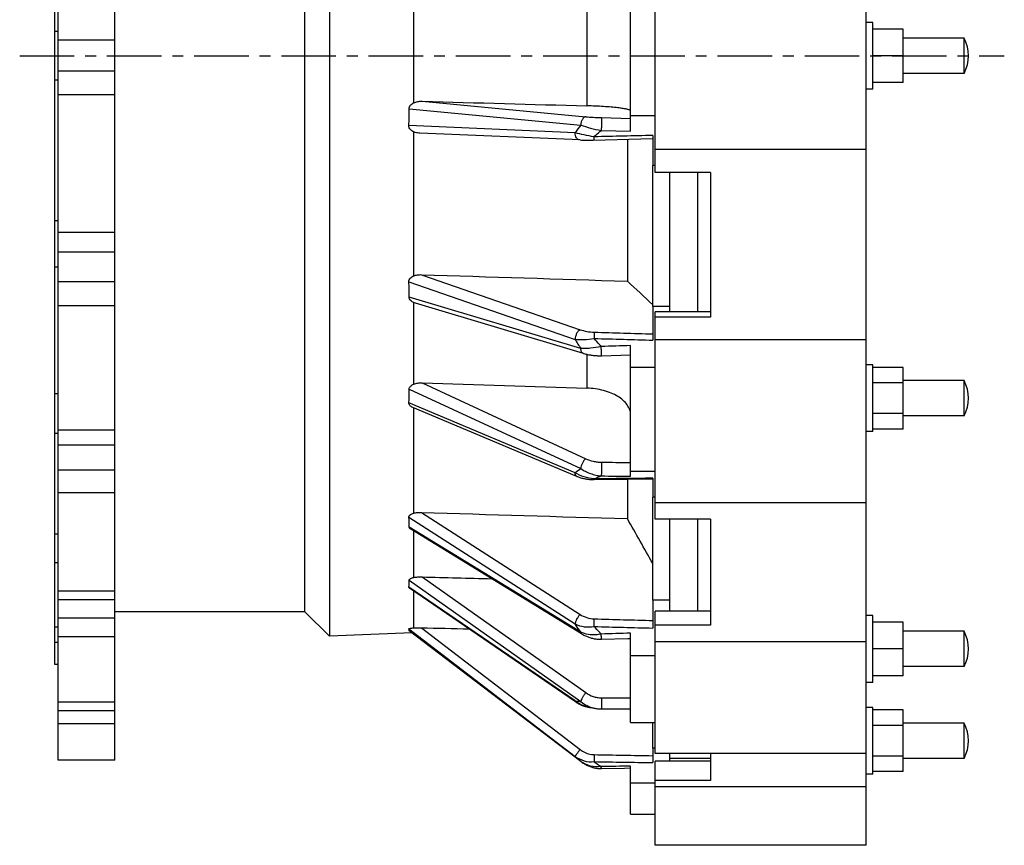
# Model space of a CAD drawing. Header units: millimetres. Extents: x -143 to 1260, y 43 to 780.
# Tile 2 of 3: x 817 to 1260, y 57 to 428. Entities that reach past the tile are written whole.
import ezdxf

# ---------------------------------------------------------------- set-up
doc = ezdxf.new("R2010")
doc.units = ezdxf.units.MM
doc.header["$LTSCALE"] = 65.395
doc.linetypes.add('CENTER', pattern=[0.6, 0.375, -0.075, 0.075, -0.075])
doc.layers.get('0').update_dxf_attribs({"linetype": 'CONTINUOUS'})
for name, color, linetype in [('02___PRT_ALL_AXES', 7, 'CONTINUOUS'), ('AXES', 7, 'CONTINUOUS'), ('SURFS', 7, 'CONTINUOUS')]:
    doc.layers.add(name, color=color, linetype=linetype)

msp = doc.modelspace()

# ---------------------------------------------------------------- linework, layer by layer
at = {"color": 7, "linetype": 'Continuous'}
for p, q in [((956.39, 672.73), (956.39, 150.64)), ((945.35, 161.68), (945.35, 661.68)), ((1214.42, 399.68), (1214.42, 423.68)), ((994.37, 312.74), (994.37, 377.42)), ((1090.46, 374.14), (1090.46, 310.32)), ((1101.87, 298.87), (1101.87, 362.25)), ((1109.37, 359.21), (1109.37, 298.87)), ((1121.99, 359.21), (1121.99, 296.49)), ((1214.42, 243.83), (1214.42, 271.54)), ((994.37, 206.05), (994.37, 253.38)), ((1090.46, 221.29), (1090.46, 203.55)), ((1101.87, 166.85), (1101.87, 213.25)), ((1109.37, 203.27), (1109.37, 166.85)), ((1121.99, 203.27), (1121.99, 162.02)), ((994.37, 154.46), (994.37, 171.02)), ((1214.42, 132.95), (1214.42, 156.95)), ((1214.42, 89.83), (1214.42, 117.54)), ((1101.87, 100.43), (1101.87, 111.95)), ((1241.87, 111.63), (1214.42, 111.63)), ((1127.87, 95.73), (1109.37, 95.73)), ((1241.87, 95.73), (1214.42, 95.73))]:
    msp.add_line(p, q, dxfattribs=at)
at = {"layer": '02___PRT_ALL_AXES', "color": 7, "linetype": 'Continuous'}
for p, q in [((1197.87, 56.69), (1197.87, 740.38)), ((1102.87, 359.21), (1102.87, 464.16)), ((1200.87, 426.68), (1197.87, 426.68)), ((1200.87, 396.68), (1200.87, 426.68)), ((1214.42, 423.68), (1200.87, 423.68)), ((1241.87, 419.63), (1214.42, 419.63)), ((1241.87, 403.73), (1241.87, 419.63)), ((1214.42, 411.68), (1200.87, 411.68)), ((1241.87, 403.73), (1214.42, 403.73)), ((1214.42, 399.68), (1200.87, 399.68)), ((1200.87, 396.68), (1197.87, 396.68)), ((1197.87, 369.48), (1102.87, 369.48)), ((1127.87, 359.21), (1102.87, 359.21)), ((1127.87, 359.21), (1127.87, 294.16)), ((1127.87, 296.49), (1102.87, 296.49)), ((1102.87, 203.27), (1102.87, 296.49)), ((1127.87, 294.16), (1102.87, 294.16)), ((1197.87, 283.88), (1102.87, 283.88)), ((1200.87, 272.68), (1197.87, 272.68)), ((1200.87, 242.68), (1200.87, 272.68)), ((1214.42, 271.54), (1200.87, 271.54)), ((1214.42, 264.61), (1200.87, 264.61)), ((1241.87, 265.63), (1214.42, 265.63)), ((1241.87, 249.73), (1241.87, 265.63)), ((1214.42, 250.76), (1200.87, 250.76)), ((1241.87, 249.73), (1214.42, 249.73)), ((1214.42, 243.83), (1200.87, 243.83)), ((1200.87, 242.68), (1197.87, 242.68)), ((1197.87, 210.68), (1102.87, 210.68)), ((1127.87, 203.27), (1102.87, 203.27)), ((1127.87, 203.27), (1127.87, 155.65)), ((1127.87, 162.02), (1102.87, 162.02)), ((1102.87, 97.95), (1102.87, 162.02)), ((1200.87, 159.95), (1197.87, 159.95)), ((1200.87, 129.95), (1200.87, 159.95)), ((1127.87, 155.65), (1102.87, 155.65)), ((1214.42, 156.95), (1200.87, 156.95)), ((1241.87, 152.9), (1214.42, 152.9)), ((1241.87, 137), (1241.87, 152.9)), ((1197.87, 148.13), (1102.87, 148.13)), ((1214.42, 144.95), (1200.87, 144.95)), ((1214.42, 132.95), (1200.87, 132.95)), ((1241.87, 137), (1214.42, 137)), ((1200.87, 129.95), (1197.87, 129.95)), ((1200.87, 118.68), (1197.87, 118.68)), ((1200.87, 88.68), (1200.87, 118.68)), ((1214.42, 117.54), (1200.87, 117.54)), ((1241.87, 95.73), (1241.87, 111.63)), ((1214.42, 110.61), (1200.87, 110.61)), ((1197.87, 97.95), (1102.87, 97.95)), ((1127.87, 97.95), (1127.87, 85.75)), ((1127.87, 94.44), (1102.87, 94.44)), ((1102.87, 56.69), (1102.87, 94.44)), ((1214.42, 96.76), (1200.87, 96.76)), ((1200.87, 88.68), (1197.87, 88.68)), ((1214.42, 89.83), (1200.87, 89.83)), ((1127.87, 85.75), (1102.87, 85.75)), ((1197.87, 82.99), (1102.87, 82.99)), ((1197.87, 56.68), (1102.87, 56.68))]:
    msp.add_line(p, q, dxfattribs=at)
for centre in [(1227.07, 411.68), (1227.07, 257.68), (1227.07, 144.95), (1227.07, 103.68)]:
    msp.add_arc(centre, 16.8, 331.758, 28.242, dxfattribs=at)
at = {"layer": 'AXES', "color": 7, "linetype": 'Continuous'}
for p, q in [((834.37, 95.01), (834.37, 728.36)), ((859.87, 95.01), (859.87, 728.36)), ((832.87, 137.9), (832.87, 685.47)), ((834.37, 422.64), (832.87, 422.64)), ((859.87, 418.67), (834.37, 418.67)), ((859.87, 404.7), (834.37, 404.7)), ((834.37, 400.73), (832.87, 400.73)), ((834.37, 394.3), (859.87, 394.3)), ((834.37, 337.5), (832.87, 337.5)), ((834.37, 332.4), (859.87, 332.4)), ((859.87, 323.33), (834.37, 323.33)), ((834.37, 316.66), (832.87, 316.66)), ((859.87, 310.04), (834.37, 310.04)), ((834.37, 299.34), (859.87, 299.34)), ((834.37, 259.62), (832.87, 259.62)), ((834.37, 241.9), (832.87, 241.9)), ((834.37, 243.5), (859.87, 243.5)), ((859.87, 236.64), (834.37, 236.64)), ((859.87, 225.33), (834.37, 225.33)), ((834.37, 215.37), (859.87, 215.37)), ((834.37, 196.63), (832.87, 196.63)), ((834.37, 183.75), (832.87, 183.75)), ((834.37, 171.06), (859.87, 171.06)), ((859.87, 167.08), (834.37, 167.08)), ((859.87, 158.87), (834.37, 158.87)), ((834.37, 154.69), (832.87, 154.69)), ((834.37, 150.62), (859.87, 150.62)), ((834.37, 147.92), (832.87, 147.92)), ((834.37, 137.9), (832.87, 137.9)), ((859.87, 121.11), (834.37, 121.11)), ((859.87, 117.15), (834.37, 117.15)), ((834.37, 111.43), (859.87, 111.43)), ((859.87, 95.01), (834.37, 95.01))]:
    msp.add_line(p, q, dxfattribs=at)
at = {"layer": 'AXES', "color": 7, "linetype": 'CENTER'}
msp.add_line((817.11, 411.68), (1259.98, 411.68), dxfattribs=at)
at = {"layer": 'SURFS', "color": 7, "linetype": 'Continuous'}
for p, q in [((1091.87, 377.78), (1091.87, 445.59)), ((1072.22, 434.2), (1072.22, 389.17)), ((994.37, 390.53), (994.37, 432.84)), ((998.12, 391.22), (1071.74, 384.25)), ((992.32, 387.82), (1069.51, 380.52)), ((1078.78, 383.85), (1091.87, 383.53)), ((1102.87, 384.66), (1091.87, 384.66)), ((1066.94, 377.06), (992.16, 380.24)), ((1069.14, 373.81), (997.13, 376.86)), ((1078.69, 378.07), (1091.87, 377.78)), ((1069.14, 373.81), (1069.78, 373.78)), ((1069.78, 373.78), (1070.44, 373.77)), ((1070.44, 373.77), (1071.1, 373.75)), ((1071.1, 373.75), (1071.76, 373.74)), ((1071.76, 373.74), (1072.43, 373.74)), ((1072.43, 373.74), (1073.09, 373.74)), ((1073.09, 373.74), (1073.76, 373.74)), ((1073.76, 373.74), (1074.41, 373.75)), ((1074.41, 373.75), (1075.05, 373.76)), ((1075.05, 373.76), (1101.87, 374.42)), ((1101.87, 375.83), (1101.87, 362.25)), ((1102.87, 362.25), (1101.87, 362.25)), ((992.16, 310.08), (1066.94, 284.16)), ((997.79, 313.24), (1069.16, 288.51)), ((1069.51, 280.02), (992.32, 303.11)), ((994.37, 264.04), (994.37, 300.69)), ((1070.64, 277.84), (995.13, 300.42)), ((1109.37, 298.87), (1101.87, 298.87)), ((1101.87, 298.87), (1101.87, 283.82)), ((1109.37, 298.87), (1109.37, 296.49)), ((1091.87, 222.63), (1091.87, 281.36)), ((1072.22, 277.43), (1072.22, 262.24)), ((1078.8, 276.81), (1091.87, 277.23)), ((1091.87, 271.62), (1102.87, 271.62)), ((992.32, 261.78), (1069.51, 226.05)), ((998.12, 264.58), (1071.74, 230.51)), ((1066.94, 224.2), (992.16, 255.61)), ((1067.72, 222.57), (993.91, 253.57)), ((1067.72, 222.57), (1067.72, 222.57)), ((1102.87, 224.81), (1091.87, 224.81)), ((1101.87, 221.71), (1101.87, 213.25)), ((1075.51, 221.1), (1090.26, 221.29)), ((1090.26, 221.29), (1101.87, 221.43)), ((1102.87, 213.25), (1101.87, 213.25)), ((992.16, 204.25), (1066.94, 156.19)), ((997.79, 206.35), (1069.16, 160.48)), ((1069.51, 152.48), (992.32, 199.76)), ((1069.82, 151.77), (993.02, 198.8)), ((994.37, 177.12), (994.37, 197.98)), ((998.12, 177.36), (1071.74, 125.31)), ((1066.94, 121.57), (992.16, 172.8)), ((992.32, 175.9), (1069.51, 121.31)), ((1067.09, 121.2), (992.45, 172.34)), ((1109.37, 166.85), (1101.87, 166.85)), ((1101.87, 166.85), (1101.87, 154.36)), ((1109.37, 166.85), (1109.37, 162.02)), ((945.35, 161.68), (859.87, 161.68)), ((956.39, 150.64), (945.35, 161.68)), ((993.68, 152.16), (956.39, 150.64)), ((992.16, 154.01), (1066.94, 96.68)), ((1069.51, 94.39), (992.32, 153.2)), ((1069.52, 94.37), (992.34, 153.18)), ((997.79, 154.47), (1069.16, 99.76)), ((1091.87, 111.95), (1091.87, 152.04)), ((1091.87, 142.06), (1102.87, 142.06)), ((1073.69, 118.68), (1073.69, 118.68)), ((1075.32, 118.4), (1075.55, 118.35)), ((1078.71, 118), (1089.03, 118.06)), ((1089.03, 118.06), (1091.87, 118.08)), ((1091.87, 111.95), (1102.87, 111.95)), ((1102.87, 100.43), (1101.87, 100.43)), ((1101.87, 100.43), (1101.87, 93.85)), ((1109.37, 97.95), (1109.37, 94.44)), ((1069.53, 94.38), (1069.51, 94.39)), ((1069.53, 94.38), (1069.51, 94.39)), ((1069.52, 94.37), (1069.78, 94.17)), ((1069.77, 94.18), (1070.17, 93.9)), ((1070.16, 93.91), (1070.56, 93.64)), ((1070.55, 93.65), (1070.95, 93.4)), ((1070.94, 93.41), (1071.35, 93.17)), ((1071.33, 93.17), (1071.75, 92.95)), ((1071.73, 92.96), (1072.15, 92.74)), ((1072.13, 92.75), (1072.55, 92.55)), ((1072.54, 92.56), (1072.96, 92.37)), ((1072.94, 92.38), (1073.36, 92.21)), ((1073.35, 92.21), (1073.77, 92.05)), ((1073.75, 92.06), (1074.18, 91.91)), ((1074.16, 91.92), (1074.58, 91.79)), ((1074.57, 91.79), (1074.99, 91.67)), ((1074.97, 91.67), (1075.39, 91.57)), ((1075.38, 91.57), (1075.8, 91.48)), ((1075.78, 91.48), (1076.2, 91.4)), ((1076.18, 91.4), (1076.6, 91.33)), ((1076.58, 91.34), (1077, 91.28)), ((1076.98, 91.28), (1077.39, 91.24)), ((1077.38, 91.24), (1077.79, 91.21)), ((1077.77, 91.21), (1078.17, 91.19)), ((1078.16, 91.19), (1078.56, 91.19)), ((1078.54, 91.19), (1078.76, 91.19)), ((1078.76, 91.19), (1089.1, 91.41)), ((1089.08, 91.41), (1091.87, 91.46)), ((1091.87, 70.68), (1091.87, 92.3)), ((1091.87, 84.75), (1102.87, 84.75)), ((1091.87, 70.68), (1102.87, 70.68))]:
    msp.add_line(p, q, dxfattribs=at)
for points in [[(1070.64, 277.84), (1070.93, 277.75), (1071.34, 277.64), (1071.75, 277.54), (1072.16, 277.44), (1072.58, 277.36), (1072.99, 277.27), (1073.4, 277.2), (1073.81, 277.13), (1074.23, 277.07), (1074.64, 277.02), (1075.05, 276.97), (1075.45, 276.93), (1075.86, 276.89), (1076.26, 276.86), (1076.65, 276.84), (1077.05, 276.82), (1077.44, 276.81), (1077.82, 276.8), (1078.2, 276.8), (1078.58, 276.81), (1078.8, 276.81)], [(1067.72, 222.57), (1067.97, 222.46), (1068.35, 222.32), (1068.73, 222.18), (1069.12, 222.05), (1069.5, 221.93), (1069.89, 221.82), (1070.28, 221.72), (1070.67, 221.63), (1071.06, 221.54), (1071.45, 221.46), (1071.84, 221.39), (1072.23, 221.33), (1072.62, 221.28), (1073.01, 221.23), (1073.4, 221.19), (1073.78, 221.16), (1074.17, 221.13), (1074.55, 221.12), (1074.92, 221.11), (1075.3, 221.1), (1075.51, 221.1)], [(1069.82, 151.77), (1070.07, 151.61), (1070.45, 151.4), (1070.83, 151.19), (1071.22, 151), (1071.61, 150.82), (1072, 150.65), (1072.39, 150.49), (1072.79, 150.34), (1073.18, 150.2), (1073.58, 150.07), (1073.97, 149.95), (1074.36, 149.84), (1074.76, 149.75), (1075.15, 149.66), (1075.54, 149.58), (1075.93, 149.51), (1076.32, 149.46), (1076.71, 149.41), (1077.09, 149.37), (1077.47, 149.34), (1077.85, 149.32), (1078.23, 149.32), (1078.6, 149.32), (1078.8, 149.32)], [(1078.8, 149.32), (1090.63, 149.68), (1091.87, 149.72)], [(1067.09, 121.2), (1067.35, 121.03), (1067.74, 120.79), (1068.13, 120.55), (1068.53, 120.34), (1068.93, 120.13), (1069.34, 119.94), (1069.75, 119.76), (1070.16, 119.59), (1070.58, 119.44), (1071, 119.29), (1071.42, 119.16), (1071.84, 119.05), (1072.26, 118.94), (1072.68, 118.85), (1073.11, 118.77), (1073.53, 118.71)], [(1073.53, 118.71), (1073.91, 118.65), (1074.16, 118.62), (1074.42, 118.57), (1074.71, 118.52), (1075, 118.46), (1075.32, 118.4)], [(1075.55, 118.35), (1075.78, 118.3), (1076.18, 118.22), (1076.57, 118.16), (1076.96, 118.1), (1077.35, 118.06), (1077.73, 118.03), (1078.12, 118.01), (1078.49, 118), (1078.71, 118)]]:
    msp.add_lwpolyline(points, dxfattribs=at)
for centre, radius, start, end in [((1102.69, 353.15), 43.01, 140.4824, 146.2257), ((1127.03, 318.63), 69.28, 209.8357, 213.8674), ((1523.08, 271.47), 447.81, 177.9634, 178.3254), ((829.34, 163.29), 246.26, 358.0788, 358.8828), ((1075.57, 132.47), 13.9, 231.6416, 233.0628), ((1075.35, 131.35), 12.78, 260.9478, 261.5011), ((1075.34, 131.25), 12.68, 261.5004, 262.551), ((1237.59, 285.63), 254.61, 227.9144, 228.6895), ((1284.94, 392.09), 364.1, 234.8776, 235.4956)]:
    msp.add_arc(centre, radius, start, end, dxfattribs=at)
for centre, major_axis, ratio, start_param, end_param in [((13075.8, 99.39), (17963.16, -468.5), 0.001742, -2.30814, -2.302582), ((635.1, 412.98), (354.6, -57.31), 0.754831, 0.091005, 0.118876), ((635.1, 417.8), (339.88, -186.15), 0.590712, 0.31542, 0.343291), ((13694.32, 120.7), (18375.46, -436.56), 0.008207, -2.333404, -2.326451), ((635.1, 420.04), (341.06, -217.15), 0.489226, 0.271569, 0.29944), ((13075.8, 155.23), (17963.16, -384.79), 0.011225, -2.307945, -2.302387), ((635.1, 423.57), (348.92, -252.75), 0.30306, 0.218621, 0.246492), ((13694.32, 227.15), (18375.46, -276.91), 0.015962, -2.333359, -2.326406), ((13075.8, 279.78), (17963.16, -197.94), 0.017706, -2.307991, -2.30564), ((635.1, 424.86), (352.83, -263.63), 0.212049, 0.126751, 0.154622), ((635.1, 426.15), (357.03, -273.67), 0.043142, 0.035572, 0.063443), ((13694.32, 383.05), (18375.46, -42.98), 0.019442, -2.333554, -2.331944)]:
    msp.add_ellipse(centre, major_axis=major_axis, ratio=ratio, start_param=start_param, end_param=end_param, dxfattribs=at)
for points, knots in [([(992.32, 387.82), (992.32, 388.12), (992.45, 388.71), (992.93, 389.48), (993.59, 390.08), (994.11, 390.39), (994.37, 390.53)], [0, 0, 0, 0, 0.248905, 0.498757, 0.749224, 1, 1, 1, 1]), ([(994.37, 390.53), (994.95, 390.79), (996.2, 391.15), (997.48, 391.23), (998.12, 391.22)], [0, 0, 0, 0, 0.499619, 1, 1, 1, 1]), ([(1091.87, 386.87), (1091.87, 386.94), (1091.8, 387.04), (1091.65, 387.14), (1091.41, 387.28), (1090.98, 387.43), (1090.33, 387.6), (1089.51, 387.78), (1088.52, 387.95), (1087.38, 388.12), (1085.58, 388.34), (1083.03, 388.6), (1079.67, 388.84), (1076.02, 389.04), (1073.51, 389.13), (1072.22, 389.17)], [0, 0, 0, 0, 0.009984, 0.017376, 0.026752, 0.051819, 0.085478, 0.127598, 0.177876, 0.235891, 0.301132, 0.450854, 0.621551, 0.806897, 1, 1, 1, 1]), ([(1071.74, 384.25), (1071.59, 384.24), (1071.29, 384.16), (1070.88, 383.91), (1070.5, 383.54), (1070.04, 382.89), (1069.64, 381.87), (1069.52, 380.98), (1069.51, 380.52)], [0, 0, 0, 0, 0.092962, 0.194158, 0.306322, 0.429999, 0.705422, 1, 1, 1, 1]), ([(1071.74, 384.25), (1072.84, 384.15), (1075.19, 383.98), (1077.54, 383.88), (1078.78, 383.85)], [0, 0, 0, 0, 0.471941, 1, 1, 1, 1]), ([(1078.78, 383.85), (1078.79, 383.82), (1078.79, 383.75), (1078.8, 383.61), (1078.8, 383.41), (1078.8, 383.03), (1078.8, 382.45), (1078.79, 381.64), (1078.77, 380.73), (1078.74, 379.53), (1078.71, 378.64), (1078.69, 378.07)], [0, 0, 0, 0, 0.013175, 0.037383, 0.072201, 0.116988, 0.232947, 0.376611, 0.537245, 0.702847, 1, 1, 1, 1]), ([(994.37, 377.42), (994.08, 377.55), (993.52, 377.85), (992.79, 378.47), (992.26, 379.28), (992.15, 379.92), (992.16, 380.24)], [0, 0, 0, 0, 0.251129, 0.501536, 0.751038, 1, 1, 1, 1]), ([(997.13, 376.86), (996.42, 376.89), (995.48, 377.03), (994.59, 377.33), (994.37, 377.42)], [0, 0, 0, 0, 0.749688, 1, 1, 1, 1]), ([(1075.46, 375.23), (1073.95, 375.45), (1071.09, 375.97), (1068.27, 376.67), (1066.94, 377.06)], [0, 0, 0, 0, 0.52454, 1, 1, 1, 1]), ([(1068.92, 373.81), (1068.79, 373.82), (1068.52, 373.87), (1068.15, 374.07), (1067.81, 374.38), (1067.4, 374.95), (1067.05, 375.85), (1066.95, 376.65), (1066.94, 377.06)], [0, 0, 0, 0, 0.095349, 0.195837, 0.305286, 0.425619, 0.697578, 1, 1, 1, 1]), ([(1069.51, 380.52), (1070.94, 380.01), (1073.97, 379.09), (1077.06, 378.37), (1078.69, 378.07)], [0, 0, 0, 0, 0.476984, 1, 1, 1, 1]), ([(1075.46, 375.23), (1075.72, 375.48), (1076.76, 376.47), (1077.85, 377.4), (1078.69, 378.07)], [0, 0, 0, 0, 0.251429, 1, 1, 1, 1]), ([(1075.55, 373.77), (1075.55, 373.77), (1075.55, 373.78), (1075.54, 373.8), (1075.54, 373.83), (1075.53, 373.87), (1075.53, 373.93), (1075.52, 374.02), (1075.51, 374.17), (1075.5, 374.38), (1075.49, 374.63), (1075.48, 374.92), (1075.47, 375.12), (1075.46, 375.23)], [0, 0, 0, 0, 0.004896, 0.017744, 0.038848, 0.068178, 0.105661, 0.151171, 0.265617, 0.409928, 0.582081, 0.779758, 1, 1, 1, 1]), ([(992.16, 310.08), (992.15, 310.37), (992.27, 310.98), (992.79, 311.74), (993.52, 312.33), (994.08, 312.62), (994.37, 312.74)], [0, 0, 0, 0, 0.240437, 0.487942, 0.74198, 1, 1, 1, 1]), ([(994.37, 312.74), (994.91, 312.94), (996.05, 313.2), (997.21, 313.26), (997.79, 313.24)], [0, 0, 0, 0, 0.498335, 1, 1, 1, 1]), ([(994.37, 300.69), (994.11, 300.8), (993.6, 301.07), (992.94, 301.61), (992.45, 302.29), (992.32, 302.84), (992.32, 303.11)], [0, 0, 0, 0, 0.258515, 0.51174, 0.758362, 1, 1, 1, 1]), ([(1069.16, 288.51), (1068.85, 288.34), (1068.24, 287.81), (1067.56, 286.76), (1067.09, 285.5), (1066.95, 284.61), (1066.94, 284.16)], [0, 0, 0, 0, 0.211956, 0.465803, 0.738286, 1, 1, 1, 1]), ([(1069.16, 288.51), (1070.14, 288.17), (1072.26, 287.65), (1074.42, 287.42), (1075.56, 287.38)], [0, 0, 0, 0, 0.478336, 1, 1, 1, 1]), ([(1066.94, 284.16), (1067.58, 284.09), (1068.92, 284), (1071.77, 284.04), (1073.98, 284.29), (1075.46, 284.56)], [0, 0, 0, 0, 0.2247, 0.470539, 1, 1, 1, 1]), ([(1078.69, 280.97), (1078.41, 281.26), (1077.3, 282.42), (1076.24, 283.63), (1075.46, 284.56)], [0, 0, 0, 0, 0.249383, 1, 1, 1, 1]), ([(1078.69, 280.97), (1077.09, 280.6), (1074.72, 280.19), (1071.65, 279.97), (1070.2, 279.98), (1069.51, 280.02)], [0, 0, 0, 0, 0.531412, 0.776998, 1, 1, 1, 1]), ([(1070.64, 277.84), (1070.47, 277.89), (1070.14, 278.09), (1069.79, 278.59), (1069.57, 279.26), (1069.52, 279.76), (1069.51, 280.02)], [0, 0, 0, 0, 0.201294, 0.428591, 0.694904, 1, 1, 1, 1]), ([(1078.8, 276.81), (1078.8, 276.81), (1078.8, 276.83), (1078.8, 276.84), (1078.8, 276.87), (1078.8, 276.9), (1078.8, 276.95), (1078.8, 277.03), (1078.8, 277.16), (1078.79, 277.34), (1078.79, 277.56), (1078.78, 277.81), (1078.77, 278.21), (1078.76, 278.75), (1078.74, 279.46), (1078.71, 280.21), (1078.7, 280.72), (1078.69, 280.97)], [0, 0, 0, 0, 0.001303, 0.005129, 0.011482, 0.020342, 0.031686, 0.04548, 0.080239, 0.124203, 0.176841, 0.237512, 0.305487, 0.459979, 0.63287, 0.815808, 1, 1, 1, 1]), ([(992.32, 261.78), (992.32, 262.02), (992.46, 262.53), (992.95, 263.16), (993.61, 263.67), (994.11, 263.93), (994.37, 264.04)], [0, 0, 0, 0, 0.229532, 0.473884, 0.732272, 1, 1, 1, 1]), ([(994.37, 264.04), (994.96, 264.26), (996.21, 264.54), (997.48, 264.6), (998.12, 264.58)], [0, 0, 0, 0, 0.496061, 1, 1, 1, 1]), ([(1091.87, 250.32), (1091.87, 251.07), (1091.6, 252.64), (1090.42, 254.84), (1088.56, 256.86), (1086.09, 258.63), (1083.11, 260.11), (1079.73, 261.24), (1076.05, 261.98), (1073.51, 262.2), (1072.22, 262.24)], [0, 0, 0, 0, 0.090517, 0.187878, 0.296248, 0.417286, 0.550568, 0.694173, 0.845168, 1, 1, 1, 1]), ([(993.91, 253.57), (993.68, 253.67), (993.23, 253.9), (992.65, 254.35), (992.23, 254.93), (992.15, 255.39), (992.16, 255.61)], [0, 0, 0, 0, 0.269738, 0.526968, 0.768783, 1, 1, 1, 1]), ([(1071.74, 230.51), (1071.42, 230.28), (1070.83, 229.66), (1070.15, 228.56), (1069.67, 227.32), (1069.52, 226.46), (1069.51, 226.05)], [0, 0, 0, 0, 0.228292, 0.491121, 0.758731, 1, 1, 1, 1]), ([(1071.74, 230.51), (1072.8, 230.01), (1074.51, 229.45), (1076.9, 229.02), (1078.15, 228.93), (1078.78, 228.92)], [0, 0, 0, 0, 0.482635, 0.738888, 1, 1, 1, 1]), ([(1069.51, 226.05), (1070.17, 225.6), (1071.58, 224.78), (1073.83, 223.79), (1076.22, 223.08), (1077.87, 222.82), (1078.69, 222.75)], [0, 0, 0, 0, 0.243175, 0.494249, 0.748419, 1, 1, 1, 1]), ([(1078.78, 228.92), (1078.8, 228.43), (1078.81, 227.32), (1078.8, 225.89), (1078.77, 224.69), (1078.75, 223.89), (1078.72, 223.26), (1078.7, 222.9), (1078.69, 222.75)], [0, 0, 0, 0, 0.238337, 0.542821, 0.692021, 0.824188, 0.929457, 1, 1, 1, 1]), ([(1067.72, 222.57), (1067.6, 222.62), (1067.37, 222.78), (1067.13, 223.16), (1066.98, 223.64), (1066.94, 224.01), (1066.94, 224.2)], [0, 0, 0, 0, 0.203657, 0.430663, 0.694901, 1, 1, 1, 1]), ([(1075.46, 221.41), (1073.94, 221.53), (1070.96, 222.15), (1068.19, 223.41), (1066.94, 224.2)], [0, 0, 0, 0, 0.508762, 1, 1, 1, 1]), ([(1075.46, 221.41), (1075.72, 221.54), (1076.77, 222.04), (1077.86, 222.47), (1078.69, 222.75)], [0, 0, 0, 0, 0.247897, 1, 1, 1, 1]), ([(1075.51, 221.1), (1075.51, 221.1), (1075.5, 221.11), (1075.49, 221.14), (1075.48, 221.2), (1075.47, 221.29), (1075.47, 221.37), (1075.46, 221.41)], [0, 0, 0, 0, 0.022562, 0.072101, 0.261432, 0.571851, 1, 1, 1, 1]), ([(992.16, 204.25), (992.15, 204.35), (992.18, 204.55), (992.31, 204.84), (992.53, 205.1), (992.93, 205.43), (993.55, 205.77), (994.09, 205.96), (994.37, 206.05)], [0, 0, 0, 0, 0.095691, 0.198079, 0.310849, 0.434213, 0.7059, 1, 1, 1, 1]), ([(994.37, 206.05), (994.92, 206.18), (996.06, 206.34), (997.21, 206.37), (997.79, 206.35)], [0, 0, 0, 0, 0.494193, 1, 1, 1, 1]), ([(993.02, 198.8), (992.92, 198.87), (992.74, 198.99), (992.51, 199.22), (992.36, 199.48), (992.32, 199.67), (992.32, 199.76)], [0, 0, 0, 0, 0.284526, 0.543835, 0.779136, 1, 1, 1, 1]), ([(994.37, 177.12), (994.98, 177.23), (996.23, 177.36), (997.48, 177.38), (998.12, 177.36)], [0, 0, 0, 0, 0.490943, 1, 1, 1, 1]), ([(992.45, 172.34), (992.36, 172.4), (992.24, 172.5), (992.16, 172.68), (992.15, 172.76), (992.16, 172.8)], [0, 0, 0, 0, 0.554045, 0.783353, 1, 1, 1, 1]), ([(992.32, 175.9), (992.32, 175.96), (992.36, 176.1), (992.5, 176.29), (992.7, 176.46), (993.07, 176.68), (993.63, 176.92), (994.12, 177.06), (994.37, 177.12)], [0, 0, 0, 0, 0.077321, 0.167431, 0.274522, 0.397785, 0.681905, 1, 1, 1, 1]), ([(1069.16, 160.48), (1068.86, 160.16), (1068.3, 159.45), (1067.61, 158.33), (1067.19, 157.37), (1066.99, 156.66), (1066.95, 156.34), (1066.94, 156.19)], [0, 0, 0, 0, 0.268588, 0.549393, 0.803875, 0.910749, 1, 1, 1, 1]), ([(1069.16, 160.48), (1070.1, 159.88), (1072.17, 158.93), (1074.41, 158.52), (1075.56, 158.49)], [0, 0, 0, 0, 0.492558, 1, 1, 1, 1]), ([(1069.51, 152.48), (1069.29, 152.79), (1068.41, 154.01), (1067.56, 155.25), (1066.94, 156.19)], [0, 0, 0, 0, 0.253201, 1, 1, 1, 1]), ([(1066.94, 156.19), (1068.19, 155.57), (1071.04, 154.75), (1073.98, 154.8), (1075.46, 155.04)], [0, 0, 0, 0, 0.48258, 1, 1, 1, 1]), ([(1078.69, 151.67), (1078.41, 151.95), (1077.31, 153.05), (1076.25, 154.18), (1075.46, 155.04)], [0, 0, 0, 0, 0.252157, 1, 1, 1, 1]), ([(992.16, 154.01), (992.15, 154.03), (992.19, 154.07), (992.25, 154.1), (992.36, 154.15), (992.56, 154.2), (992.84, 154.26), (993.17, 154.31), (993.69, 154.38), (994.09, 154.43), (994.37, 154.46)], [0, 0, 0, 0, 0.02939, 0.056185, 0.092212, 0.190081, 0.317118, 0.466648, 0.633013, 1, 1, 1, 1]), ([(992.34, 153.18), (992.33, 153.18), (992.33, 153.19), (992.32, 153.19), (992.32, 153.2)], [0, 0, 0, 0, 0.304839, 1, 1, 1, 1]), ([(994.37, 154.46), (994.65, 154.47), (995.79, 154.5), (996.92, 154.49), (997.79, 154.47)], [0, 0, 0, 0, 0.241976, 1, 1, 1, 1]), ([(1069.82, 151.77), (1069.77, 151.79), (1069.68, 151.87), (1069.59, 152.04), (1069.53, 152.25), (1069.52, 152.4), (1069.51, 152.48)], [0, 0, 0, 0, 0.20719, 0.434404, 0.696125, 1, 1, 1, 1]), ([(1078.69, 151.67), (1077.88, 151.49), (1074.82, 151.05), (1071.58, 151.53), (1069.51, 152.48)], [0, 0, 0, 0, 0.265882, 1, 1, 1, 1]), ([(1078.8, 149.32), (1078.79, 149.32), (1078.79, 149.33), (1078.79, 149.33), (1078.79, 149.35), (1078.79, 149.37), (1078.78, 149.42), (1078.78, 149.49), (1078.77, 149.59), (1078.77, 149.7), (1078.76, 149.83), (1078.75, 150.04), (1078.74, 150.34), (1078.72, 150.74), (1078.71, 151.19), (1078.69, 151.51), (1078.69, 151.67)], [0, 0, 0, 0, 0.001265, 0.004652, 0.010233, 0.018009, 0.040113, 0.070856, 0.110047, 0.157467, 0.212822, 0.27579, 0.423011, 0.595609, 0.789492, 1, 1, 1, 1]), ([(1071.74, 125.31), (1071.44, 124.96), (1070.89, 124.24), (1070.21, 123.16), (1069.77, 122.29), (1069.57, 121.68), (1069.52, 121.43), (1069.51, 121.31)], [0, 0, 0, 0, 0.29486, 0.586387, 0.832249, 0.927249, 1, 1, 1, 1]), ([(1071.74, 125.31), (1072.75, 124.59), (1074.45, 123.73), (1076.88, 123.09), (1078.15, 122.97), (1078.78, 122.97)], [0, 0, 0, 0, 0.495688, 0.74742, 1, 1, 1, 1]), ([(1067.09, 121.2), (1067.04, 121.24), (1066.96, 121.35), (1066.94, 121.49), (1066.94, 121.57)], [0, 0, 0, 0, 0.435254, 1, 1, 1, 1]), ([(1066.94, 121.57), (1067.15, 121.56), (1068.01, 121.52), (1068.86, 121.41), (1069.51, 121.31)], [0, 0, 0, 0, 0.238489, 1, 1, 1, 1]), ([(1073.34, 118.73), (1072.24, 118.91), (1070.07, 119.55), (1068.11, 120.69), (1067.21, 121.36)], [0, 0, 0, 0, 0.499541, 1, 1, 1, 1]), ([(1069.51, 121.31), (1070.39, 120.6), (1072.3, 119.36), (1074.45, 118.59), (1075.55, 118.35)], [0, 0, 0, 0, 0.501264, 1, 1, 1, 1]), ([(1078.78, 122.97), (1078.79, 122.69), (1078.8, 122.12), (1078.8, 121.27), (1078.8, 120.43), (1078.8, 119.76), (1078.79, 119.27), (1078.78, 118.95), (1078.77, 118.68), (1078.76, 118.44), (1078.75, 118.26), (1078.74, 118.14), (1078.73, 118.06), (1078.72, 118.03), (1078.72, 118.01), (1078.71, 118), (1078.71, 118)], [0, 0, 0, 0, 0.167421, 0.342824, 0.515283, 0.674032, 0.74512, 0.80917, 0.865182, 0.912284, 0.949744, 0.976997, 0.986673, 0.993679, 0.998038, 1, 1, 1, 1]), ([(1069.16, 99.76), (1068.88, 99.39), (1068.48, 98.86), (1067.97, 98.17), (1067.63, 97.72), (1067.36, 97.33), (1067.17, 97.06), (1067.06, 96.89), (1067, 96.79), (1066.96, 96.73), (1066.94, 96.69), (1066.94, 96.68)], [0, 0, 0, 0, 0.360787, 0.528179, 0.678017, 0.804441, 0.902522, 0.939701, 0.968477, 0.988605, 1, 1, 1, 1]), ([(1069.16, 99.76), (1069.62, 99.41), (1070.83, 98.62), (1072.97, 97.73), (1074.69, 97.46), (1075.56, 97.44)], [0, 0, 0, 0, 0.250222, 0.625229, 1, 1, 1, 1]), ([(1075.56, 97.44), (1075.55, 96.85), (1075.52, 95.8), (1075.49, 94.75), (1075.46, 94.29)], [0, 0, 0, 0, 0.560657, 1, 1, 1, 1]), ([(1066.94, 96.68), (1068.14, 95.79), (1070.9, 94.42), (1073.97, 94.13), (1075.46, 94.29)], [0, 0, 0, 0, 0.497952, 1, 1, 1, 1]), ([(1078.69, 92.04), (1077.09, 91.79), (1073.78, 92), (1070.81, 93.43), (1069.53, 94.38)], [0, 0, 0, 0, 0.502787, 1, 1, 1, 1]), ([(1078.76, 91.19), (1078.76, 91.19), (1078.75, 91.22), (1078.74, 91.25), (1078.74, 91.32), (1078.73, 91.42), (1078.72, 91.54), (1078.7, 91.75), (1078.69, 91.92), (1078.69, 92.04)], [0, 0, 0, 0, 0.018487, 0.067809, 0.148745, 0.260807, 0.403174, 0.574776, 1, 1, 1, 1])]:
    msp.add_open_spline(points, degree=3, knots=knots, dxfattribs=at)
for points in [[(1101.87, 375.83), (1093.07, 375.63), (1084.27, 375.43), (1075.46, 375.23)], [(1101.87, 299.74), (1098.07, 303.26), (1094.26, 306.79), (1090.46, 310.32)], [(995.13, 300.42), (994.87, 300.5), (994.62, 300.59), (994.37, 300.69)], [(1075.46, 284.56), (1084.27, 284.31), (1093.07, 284.06), (1101.87, 283.82)], [(1075.56, 287.38), (1084.33, 287.12), (1093.1, 286.85), (1101.87, 286.58)], [(1091.87, 281.36), (1087.48, 281.23), (1083.08, 281.1), (1078.69, 280.97)], [(1066.94, 224.2), (1067.75, 224.88), (1068.61, 225.5), (1069.51, 226.05)], [(1078.78, 228.92), (1083.14, 228.88), (1087.51, 228.83), (1091.87, 228.78)], [(1101.87, 221.71), (1093.07, 221.62), (1084.27, 221.52), (1075.46, 221.41)], [(1078.69, 222.75), (1083.08, 222.71), (1087.48, 222.67), (1091.87, 222.63)], [(1101.87, 183.33), (1098.07, 190.07), (1094.26, 196.81), (1090.46, 203.55)], [(1075.46, 155.04), (1084.27, 154.81), (1093.07, 154.59), (1101.87, 154.36)], [(1075.56, 158.49), (1084.33, 158.25), (1093.1, 158), (1101.87, 157.75)], [(1091.87, 152.04), (1087.48, 151.92), (1083.08, 151.8), (1078.69, 151.67)], [(1078.78, 122.97), (1083.14, 123), (1087.51, 123.02), (1091.87, 123.05)], [(1075.56, 97.44), (1084.33, 97.28), (1093.1, 97.13), (1101.87, 96.97)], [(1069.52, 94.37), (1069.52, 94.37), (1069.51, 94.38), (1069.51, 94.39)], [(1075.46, 94.29), (1084.27, 94.14), (1093.07, 94), (1101.87, 93.85)], [(1091.87, 92.3), (1087.48, 92.21), (1083.08, 92.13), (1078.69, 92.04)]]:
    msp.add_open_spline(points, degree=3, dxfattribs=at)

doc.saveas('drawing.dxf')
